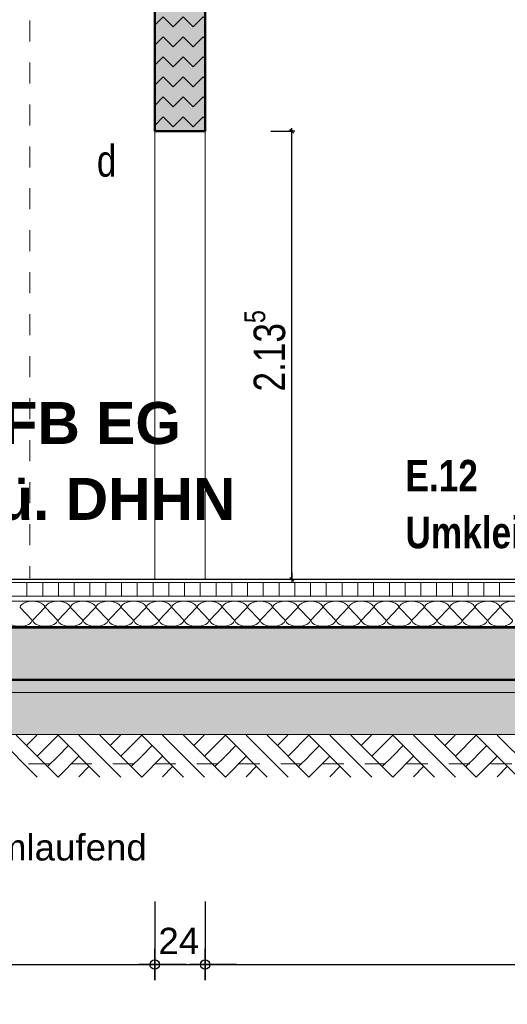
# Model space of a CAD drawing. Header units: metres. Extents: x 1314 to 1415, y -87 to -52.
# Tile 136 of 256: x 1352.22 to 1354.54, y -83.32 to -78.62. Entities that reach past the tile are written whole.
import ezdxf

# ---------------------------------------------------------------- set-up
doc = ezdxf.new("R2010")
doc.units = ezdxf.units.M
doc.header["$PDMODE"] = 65
doc.linetypes.add('AUSGEZOGEN', pattern=[0])
doc.linetypes.add('VERDECKT2_S2', pattern=[0.15, 0.1, -0.05])
for name, color, linetype, lineweight in [('XR$2$Ansicht', 1, 'AUSGEZOGEN', 50), ('XR$2$Design', 4, 'AUSGEZOGEN', 13), ('XR$2$Wand', 1, 'AUSGEZOGEN', 50), ('XR$3$Maßlinie 1_50', 7, 'AUSGEZOGEN', 25), ('XR$3$Text 1_100', 3, 'AUSGEZOGEN', 18), ('XR$3$Text 1_50', 3, 'AUSGEZOGEN', 18), ('XR$4$Design', 4, 'AUSGEZOGEN', 13), ('XR$4$Muster', 4, 'AUSGEZOGEN', 13), ('XR$4$Schraffur', 4, 'AUSGEZOGEN', 13), ('XR$4$Wand', 1, 'AUSGEZOGEN', 50)]:
    doc.layers.add(name, color=color, linetype=linetype, lineweight=lineweight)
doc.styles.add('ARIAL', font='arial.ttf')
doc.dimstyles.new('DIMSTYLE_18', dxfattribs={"dimtxt": 0.175, "dimasz": 0.15, "dimexe": 0, "dimexo": 0, "dimgap": 0.0875, "dimtad": 2, "dimdec": 3, "dimrnd": 0.005, "dimzin": 4, "dimdsep": 46, "dimtxsty": 'ARIAL', "dimblk1": 'ALL_ML_KREIS', "dimblk2": 'ALL_ML_KREIS', "dimsah": 1, "dimcen": 0, "dimclrd": 3, "dimclre": 3, "dimclrt": 3, "dimadec": 0, "dimazin": 0, "dimtfac": 1, "dimtdec": 0, "dimtix": 1, "dimtmove": 2, "dimatfit": 3, "dimfxl": 0, "dimtzin": 0, "dimlwd": 0, "dimlwe": 25, "dimarcsym": 0})
doc.dimstyles.new('DIMSTYLE_24', dxfattribs={"dimtxt": 0.15, "dimasz": 0.03, "dimexe": 0, "dimexo": 0, "dimgap": 0.075, "dimtad": 2, "dimdec": 3, "dimrnd": 0.005, "dimzin": 4, "dimdsep": 46, "dimtxsty": 'ARIAL', "dimblk1": 'ALL_ML_STRICH', "dimblk2": 'ALL_ML_STRICH', "dimsah": 1, "dimcen": 0, "dimclrd": 3, "dimclre": 3, "dimclrt": 3, "dimadec": 0, "dimazin": 0, "dimtfac": 1, "dimtdec": 0, "dimtix": 1, "dimtmove": 2, "dimatfit": 3, "dimfxl": 0, "dimtzin": 0, "dimlwd": 0, "dimlwe": 25, "dimarcsym": 0})
doc.dimstyles.new('DIMSTYLE_3', dxfattribs={"dimtxt": 0.125, "dimasz": 0.15, "dimexe": 0, "dimexo": 0, "dimgap": 0.0625, "dimtad": 2, "dimdec": 1, "dimlfac": 100, "dimrnd": 0.5, "dimzin": 4, "dimdsep": 46, "dimtxsty": 'ARIAL', "dimblk1": 'ALL_ML_KREIS', "dimblk2": 'ALL_ML_KREIS', "dimsah": 1, "dimcen": 0, "dimclrd": 3, "dimclre": 3, "dimclrt": 3, "dimadec": 0, "dimazin": 0, "dimtfac": 1, "dimtdec": 0, "dimtix": 1, "dimtmove": 2, "dimatfit": 3, "dimfxl": 0, "dimtvp": 1.2, "dimtzin": 0, "dimlwd": 0, "dimlwe": 25, "dimarcsym": 0})
doc.dimstyles.new('DIMSTYLE_7', dxfattribs={"dimtxt": 0.125, "dimasz": 0.15, "dimexe": 0, "dimexo": 0, "dimgap": 0.0625, "dimtad": 2, "dimdec": 3, "dimrnd": 0.005, "dimzin": 4, "dimdsep": 46, "dimtxsty": 'ARIAL', "dimblk1": 'ALL_ML_KREIS', "dimblk2": 'ALL_ML_KREIS', "dimsah": 1, "dimcen": 0, "dimclrd": 3, "dimclre": 3, "dimclrt": 3, "dimadec": 0, "dimazin": 0, "dimtfac": 1, "dimtdec": 0, "dimtix": 1, "dimtmove": 2, "dimatfit": 3, "dimfxl": 0, "dimtzin": 0, "dimlwd": 0, "dimlwe": 25, "dimarcsym": 0})
doc.dimstyles.new('DIMSTYLE_9', dxfattribs={"dimtxt": 0.125, "dimasz": 0.15, "dimexe": 0, "dimexo": 0, "dimgap": 0.0625, "dimtad": 2, "dimrnd": 0.005, "dimzin": 4, "dimdsep": 46, "dimtxsty": 'ARIAL', "dimblk1": 'ALL_ML_KREIS', "dimblk2": 'ALL_ML_KREIS', "dimsah": 1, "dimcen": 0, "dimclrd": 3, "dimclre": 3, "dimclrt": 3, "dimadec": 0, "dimazin": 0, "dimtfac": 1, "dimtdec": 0, "dimtix": 1, "dimtmove": 2, "dimatfit": 3, "dimfxl": 0, "dimtzin": 0, "dimlwd": 0, "dimlwe": 25, "dimarcsym": 0})

# ---------------------------------------------------------------- blocks, each defined once
blk = doc.blocks.new('MUSTERELEMENT_29')
at = {"layer": 'XR$2$Design', "color": 4, "linetype": 'AUSGEZOGEN', "lineweight": 13, "transparency": 33554687}
for p, q in [((1352.1421, -81.5158), (1352.2223, -81.5158)), ((1352.1421, -81.5208), (1352.2223, -81.5208)), ((1352.2223, -81.5158), (1352.3024, -81.5158)), ((1352.2223, -81.5158), (1352.2223, -81.5208)), ((1352.2223, -81.5158), (1352.2223, -81.5208)), ((1352.2223, -81.5168), (1352.2624, -81.5168)), ((1352.2223, -81.5178), (1352.2624, -81.5178)), ((1352.2223, -81.5188), (1352.2624, -81.5188)), ((1352.2223, -81.5198), (1352.2624, -81.5198)), ((1352.2223, -81.5208), (1352.3024, -81.5208)), ((1352.2624, -81.5158), (1352.2624, -81.5208)), ((1352.3024, -81.5158), (1352.3826, -81.5158)), ((1352.3024, -81.5158), (1352.3024, -81.5208)), ((1352.3024, -81.5158), (1352.3024, -81.5208)), ((1352.3024, -81.5168), (1352.3425, -81.5168)), ((1352.3024, -81.5178), (1352.3425, -81.5178)), ((1352.3024, -81.5188), (1352.3425, -81.5188)), ((1352.3024, -81.5198), (1352.3425, -81.5198)), ((1352.3024, -81.5208), (1352.3826, -81.5208)), ((1352.3425, -81.5158), (1352.3425, -81.5208)), ((1352.3826, -81.5158), (1352.4627, -81.5158)), ((1352.3826, -81.5158), (1352.3826, -81.5208)), ((1352.3826, -81.5158), (1352.3826, -81.5208)), ((1352.3826, -81.5168), (1352.4226, -81.5168)), ((1352.3826, -81.5178), (1352.4226, -81.5178)), ((1352.3826, -81.5188), (1352.4226, -81.5188)), ((1352.3826, -81.5198), (1352.4226, -81.5198)), ((1352.3826, -81.5208), (1352.4627, -81.5208)), ((1352.4226, -81.5158), (1352.4226, -81.5208)), ((1352.4627, -81.5158), (1352.5428, -81.5158)), ((1352.4627, -81.5158), (1352.4627, -81.5208)), ((1352.4627, -81.5158), (1352.4627, -81.5208)), ((1352.4627, -81.5168), (1352.5028, -81.5168)), ((1352.4627, -81.5178), (1352.5028, -81.5178)), ((1352.4627, -81.5188), (1352.5028, -81.5188)), ((1352.4627, -81.5198), (1352.5028, -81.5198)), ((1352.4627, -81.5208), (1352.5428, -81.5208)), ((1352.5028, -81.5158), (1352.5028, -81.5208)), ((1352.5428, -81.5158), (1352.623, -81.5158)), ((1352.5428, -81.5158), (1352.5428, -81.5208)), ((1352.5428, -81.5158), (1352.5428, -81.5208)), ((1352.5428, -81.5168), (1352.5829, -81.5168)), ((1352.5428, -81.5178), (1352.5829, -81.5178)), ((1352.5428, -81.5188), (1352.5829, -81.5188)), ((1352.5428, -81.5198), (1352.5829, -81.5198)), ((1352.5428, -81.5208), (1352.623, -81.5208)), ((1352.5829, -81.5158), (1352.5829, -81.5208)), ((1352.623, -81.5158), (1352.7031, -81.5158)), ((1352.623, -81.5158), (1352.623, -81.5208)), ((1352.623, -81.5158), (1352.623, -81.5208)), ((1352.623, -81.5168), (1352.663, -81.5168)), ((1352.623, -81.5178), (1352.663, -81.5178)), ((1352.623, -81.5188), (1352.663, -81.5188)), ((1352.623, -81.5198), (1352.663, -81.5198)), ((1352.623, -81.5208), (1352.7031, -81.5208)), ((1352.663, -81.5158), (1352.663, -81.5208)), ((1352.7031, -81.5158), (1352.7833, -81.5158)), ((1352.7031, -81.5158), (1352.7031, -81.5208)), ((1352.7031, -81.5158), (1352.7031, -81.5208)), ((1352.7031, -81.5168), (1352.7432, -81.5168)), ((1352.7031, -81.5178), (1352.7432, -81.5178)), ((1352.7031, -81.5188), (1352.7432, -81.5188)), ((1352.7031, -81.5198), (1352.7432, -81.5198)), ((1352.7031, -81.5208), (1352.7833, -81.5208)), ((1352.7432, -81.5158), (1352.7432, -81.5208)), ((1352.7833, -81.5158), (1352.8634, -81.5158)), ((1352.7833, -81.5158), (1352.7833, -81.5208)), ((1352.7833, -81.5158), (1352.7833, -81.5208)), ((1352.7833, -81.5168), (1352.8233, -81.5168)), ((1352.7833, -81.5178), (1352.8233, -81.5178)), ((1352.7833, -81.5188), (1352.8233, -81.5188)), ((1352.7833, -81.5198), (1352.8233, -81.5198)), ((1352.7833, -81.5208), (1352.8634, -81.5208)), ((1352.8233, -81.5158), (1352.8233, -81.5208)), ((1352.8634, -81.5158), (1352.9435, -81.5158)), ((1352.8634, -81.5158), (1352.8634, -81.5208)), ((1352.8634, -81.5158), (1352.8634, -81.5208)), ((1352.8634, -81.5168), (1352.9035, -81.5168)), ((1352.8634, -81.5178), (1352.9035, -81.5178)), ((1352.8634, -81.5188), (1352.9035, -81.5188)), ((1352.8634, -81.5198), (1352.9035, -81.5198)), ((1352.8634, -81.5208), (1352.9435, -81.5208)), ((1352.9035, -81.5158), (1352.9035, -81.5208)), ((1352.9435, -81.5158), (1353.0237, -81.5158)), ((1352.9435, -81.5158), (1352.9435, -81.5208)), ((1352.9435, -81.5158), (1352.9435, -81.5208)), ((1352.9435, -81.5168), (1352.9836, -81.5168)), ((1352.9435, -81.5178), (1352.9836, -81.5178)), ((1352.9435, -81.5188), (1352.9836, -81.5188)), ((1352.9435, -81.5198), (1352.9836, -81.5198)), ((1352.9435, -81.5208), (1353.0237, -81.5208)), ((1352.9836, -81.5158), (1352.9836, -81.5208)), ((1353.0237, -81.5158), (1353.1038, -81.5158)), ((1353.0237, -81.5158), (1353.0237, -81.5208)), ((1353.0237, -81.5158), (1353.0237, -81.5208)), ((1353.0237, -81.5168), (1353.0637, -81.5168)), ((1353.0237, -81.5178), (1353.0637, -81.5178)), ((1353.0237, -81.5188), (1353.0637, -81.5188)), ((1353.0237, -81.5198), (1353.0637, -81.5198)), ((1353.0237, -81.5208), (1353.1038, -81.5208)), ((1353.0637, -81.5158), (1353.0637, -81.5208)), ((1353.1038, -81.5158), (1353.184, -81.5158)), ((1353.1038, -81.5158), (1353.1038, -81.5208)), ((1353.1038, -81.5158), (1353.1038, -81.5208)), ((1353.1038, -81.5168), (1353.1439, -81.5168)), ((1353.1038, -81.5178), (1353.1439, -81.5178)), ((1353.1038, -81.5188), (1353.1439, -81.5188)), ((1353.1038, -81.5198), (1353.1439, -81.5198)), ((1353.1038, -81.5208), (1353.184, -81.5208)), ((1353.1439, -81.5158), (1353.1439, -81.5208)), ((1353.184, -81.5158), (1353.2641, -81.5158)), ((1353.184, -81.5158), (1353.184, -81.5208)), ((1353.184, -81.5158), (1353.184, -81.5208)), ((1353.184, -81.5168), (1353.224, -81.5168)), ((1353.184, -81.5178), (1353.224, -81.5178)), ((1353.184, -81.5188), (1353.224, -81.5188)), ((1353.184, -81.5198), (1353.224, -81.5198)), ((1353.184, -81.5208), (1353.2641, -81.5208)), ((1353.224, -81.5158), (1353.224, -81.5208)), ((1353.2641, -81.5158), (1353.3442, -81.5158)), ((1353.2641, -81.5158), (1353.2641, -81.5208)), ((1353.2641, -81.5158), (1353.2641, -81.5208)), ((1353.2641, -81.5168), (1353.3042, -81.5168)), ((1353.2641, -81.5178), (1353.3042, -81.5178)), ((1353.2641, -81.5188), (1353.3042, -81.5188)), ((1353.2641, -81.5198), (1353.3042, -81.5198)), ((1353.2641, -81.5208), (1353.3442, -81.5208)), ((1353.3042, -81.5158), (1353.3042, -81.5208)), ((1353.3442, -81.5158), (1353.4244, -81.5158)), ((1353.3442, -81.5158), (1353.3442, -81.5208)), ((1353.3442, -81.5158), (1353.3442, -81.5208)), ((1353.3442, -81.5168), (1353.3843, -81.5168)), ((1353.3442, -81.5178), (1353.3843, -81.5178)), ((1353.3442, -81.5188), (1353.3843, -81.5188)), ((1353.3442, -81.5198), (1353.3843, -81.5198)), ((1353.3442, -81.5208), (1353.4244, -81.5208)), ((1353.3843, -81.5158), (1353.3843, -81.5208)), ((1353.4244, -81.5158), (1353.5045, -81.5158)), ((1353.4244, -81.5158), (1353.4244, -81.5208)), ((1353.4244, -81.5158), (1353.4244, -81.5208)), ((1353.4244, -81.5168), (1353.4644, -81.5168)), ((1353.4244, -81.5178), (1353.4644, -81.5178)), ((1353.4244, -81.5188), (1353.4644, -81.5188)), ((1353.4244, -81.5198), (1353.4644, -81.5198)), ((1353.4244, -81.5208), (1353.5045, -81.5208)), ((1353.4644, -81.5158), (1353.4644, -81.5208)), ((1353.5045, -81.5158), (1353.5847, -81.5158)), ((1353.5045, -81.5158), (1353.5045, -81.5208)), ((1353.5045, -81.5158), (1353.5045, -81.5208)), ((1353.5045, -81.5168), (1353.5446, -81.5168)), ((1353.5045, -81.5178), (1353.5446, -81.5178)), ((1353.5045, -81.5188), (1353.5446, -81.5188)), ((1353.5045, -81.5198), (1353.5446, -81.5198)), ((1353.5045, -81.5208), (1353.5847, -81.5208)), ((1353.5446, -81.5158), (1353.5446, -81.5208)), ((1353.5847, -81.5158), (1353.6648, -81.5158)), ((1353.5847, -81.5158), (1353.5847, -81.5208)), ((1353.5847, -81.5158), (1353.5847, -81.5208)), ((1353.5847, -81.5168), (1353.6247, -81.5168)), ((1353.5847, -81.5178), (1353.6247, -81.5178)), ((1353.5847, -81.5188), (1353.6247, -81.5188)), ((1353.5847, -81.5198), (1353.6247, -81.5198)), ((1353.5847, -81.5208), (1353.6648, -81.5208)), ((1353.6247, -81.5158), (1353.6247, -81.5208)), ((1353.6648, -81.5158), (1353.7449, -81.5158)), ((1353.6648, -81.5158), (1353.6648, -81.5208)), ((1353.6648, -81.5158), (1353.6648, -81.5208)), ((1353.6648, -81.5168), (1353.7049, -81.5168)), ((1353.6648, -81.5178), (1353.7049, -81.5178)), ((1353.6648, -81.5188), (1353.7049, -81.5188)), ((1353.6648, -81.5198), (1353.7049, -81.5198)), ((1353.6648, -81.5208), (1353.7449, -81.5208)), ((1353.7049, -81.5158), (1353.7049, -81.5208)), ((1353.7449, -81.5158), (1353.8251, -81.5158)), ((1353.7449, -81.5158), (1353.7449, -81.5208)), ((1353.7449, -81.5158), (1353.7449, -81.5208)), ((1353.7449, -81.5168), (1353.785, -81.5168)), ((1353.7449, -81.5178), (1353.785, -81.5178)), ((1353.7449, -81.5188), (1353.785, -81.5188)), ((1353.7449, -81.5198), (1353.785, -81.5198)), ((1353.7449, -81.5208), (1353.8251, -81.5208)), ((1353.785, -81.5158), (1353.785, -81.5208)), ((1353.8251, -81.5158), (1353.9052, -81.5158)), ((1353.8251, -81.5158), (1353.8251, -81.5208)), ((1353.8251, -81.5158), (1353.8251, -81.5208)), ((1353.8251, -81.5168), (1353.8651, -81.5168)), ((1353.8251, -81.5178), (1353.8651, -81.5178)), ((1353.8251, -81.5188), (1353.8651, -81.5188)), ((1353.8251, -81.5198), (1353.8651, -81.5198)), ((1353.8251, -81.5208), (1353.9052, -81.5208)), ((1353.8651, -81.5158), (1353.8651, -81.5208)), ((1353.9052, -81.5158), (1353.9853, -81.5158)), ((1353.9052, -81.5158), (1353.9052, -81.5208)), ((1353.9052, -81.5158), (1353.9052, -81.5208)), ((1353.9052, -81.5168), (1353.9453, -81.5168)), ((1353.9052, -81.5178), (1353.9453, -81.5178)), ((1353.9052, -81.5188), (1353.9453, -81.5188)), ((1353.9052, -81.5198), (1353.9453, -81.5198)), ((1353.9052, -81.5208), (1353.9853, -81.5208)), ((1353.9453, -81.5158), (1353.9453, -81.5208)), ((1353.9853, -81.5158), (1354.0655, -81.5158)), ((1353.9853, -81.5158), (1353.9853, -81.5208)), ((1353.9853, -81.5158), (1353.9853, -81.5208)), ((1353.9853, -81.5168), (1354.0254, -81.5168)), ((1353.9853, -81.5178), (1354.0254, -81.5178)), ((1353.9853, -81.5188), (1354.0254, -81.5188)), ((1353.9853, -81.5198), (1354.0254, -81.5198)), ((1353.9853, -81.5208), (1354.0655, -81.5208)), ((1354.0254, -81.5158), (1354.0254, -81.5208)), ((1354.0655, -81.5158), (1354.1456, -81.5158)), ((1354.0655, -81.5158), (1354.0655, -81.5208)), ((1354.0655, -81.5158), (1354.0655, -81.5208)), ((1354.0655, -81.5168), (1354.1056, -81.5168)), ((1354.0655, -81.5178), (1354.1056, -81.5178)), ((1354.0655, -81.5188), (1354.1056, -81.5188)), ((1354.0655, -81.5198), (1354.1056, -81.5198)), ((1354.0655, -81.5208), (1354.1456, -81.5208)), ((1354.1056, -81.5158), (1354.1056, -81.5208)), ((1354.1456, -81.5158), (1354.2258, -81.5158)), ((1354.1456, -81.5158), (1354.1456, -81.5208)), ((1354.1456, -81.5158), (1354.1456, -81.5208)), ((1354.1456, -81.5168), (1354.1857, -81.5168)), ((1354.1456, -81.5178), (1354.1857, -81.5178)), ((1354.1456, -81.5188), (1354.1857, -81.5188)), ((1354.1456, -81.5198), (1354.1857, -81.5198)), ((1354.1456, -81.5208), (1354.2258, -81.5208)), ((1354.1857, -81.5158), (1354.1857, -81.5208)), ((1354.2258, -81.5158), (1354.3059, -81.5158)), ((1354.2258, -81.5158), (1354.2258, -81.5208)), ((1354.2258, -81.5158), (1354.2258, -81.5208)), ((1354.2258, -81.5168), (1354.2658, -81.5168)), ((1354.2258, -81.5178), (1354.2658, -81.5178)), ((1354.2258, -81.5188), (1354.2658, -81.5188)), ((1354.2258, -81.5198), (1354.2658, -81.5198)), ((1354.2258, -81.5208), (1354.3059, -81.5208)), ((1354.2658, -81.5158), (1354.2658, -81.5208)), ((1354.3059, -81.5158), (1354.386, -81.5158)), ((1354.3059, -81.5158), (1354.3059, -81.5208)), ((1354.3059, -81.5158), (1354.3059, -81.5208)), ((1354.3059, -81.5168), (1354.346, -81.5168)), ((1354.3059, -81.5178), (1354.346, -81.5178)), ((1354.3059, -81.5188), (1354.346, -81.5188)), ((1354.3059, -81.5198), (1354.346, -81.5198)), ((1354.3059, -81.5208), (1354.386, -81.5208)), ((1354.346, -81.5158), (1354.346, -81.5208)), ((1354.386, -81.5158), (1354.4662, -81.5158)), ((1354.386, -81.5158), (1354.386, -81.5208)), ((1354.386, -81.5158), (1354.386, -81.5208)), ((1354.386, -81.5168), (1354.4261, -81.5168)), ((1354.386, -81.5178), (1354.4261, -81.5178)), ((1354.386, -81.5188), (1354.4261, -81.5188)), ((1354.386, -81.5198), (1354.4261, -81.5198)), ((1354.386, -81.5208), (1354.4662, -81.5208)), ((1354.4261, -81.5158), (1354.4261, -81.5208)), ((1354.4662, -81.5158), (1354.5463, -81.5158)), ((1354.4662, -81.5158), (1354.4662, -81.5208)), ((1354.4662, -81.5158), (1354.4662, -81.5208)), ((1354.4662, -81.5168), (1354.5063, -81.5168)), ((1354.4662, -81.5178), (1354.5063, -81.5178)), ((1354.4662, -81.5188), (1354.5063, -81.5188)), ((1354.4662, -81.5198), (1354.5063, -81.5198)), ((1354.4662, -81.5208), (1354.5463, -81.5208)), ((1354.5063, -81.5158), (1354.5063, -81.5208))]:
    blk.add_line(p, q, dxfattribs=at)
blk = doc.blocks.new('ALL_ML_KREIS')
at = {"color": 0, "linetype": 'ByBlock', "lineweight": -2}
for p, q in [((0, -0.5), (0, 0.5)), ((-1, 0), (0.5, 0))]:
    blk.add_line(p, q, dxfattribs=at)
blk.add_circle((0, 0), 0.15, dxfattribs=at)
blk = doc.blocks.new('*D110')
at = {"layer": 'DEFPOINTS', "color": 3, "linetype": 'AUSGEZOGEN', "lineweight": 25, "transparency": 33554687}
for p in [(1358.4732, -77.3937), (1338.3582, -77.8099), (1338.3582, -84.3412)]:
    blk.add_point(p, dxfattribs=at)
at = {"layer": 'XR$3$Maßlinie 1_50', "color": 3, "linetype": 'AUSGEZOGEN', "lineweight": -2, "transparency": 33554687}
for p, q in [((1338.3582, -84.0412), (1338.3582, -84.3412)), ((1358.4732, -84.0412), (1358.4732, -84.3412)), ((1338.3582, -84.3412), (1358.4732, -84.3412))]:
    blk.add_line(p, q, dxfattribs=at)
at = {"layer": 'XR$3$Maßlinie 1_50', "color": 3, "linetype": 'AUSGEZOGEN', "lineweight": 25, "transparency": 33554687, "xscale": 0.15, "yscale": 0.15, "zscale": 0.15, "rotation": 180}
blk.add_blockref('ALL_ML_KREIS', (1338.3582, -84.3412), dxfattribs=at)
at = {"layer": 'XR$3$Maßlinie 1_50', "color": 3, "linetype": 'AUSGEZOGEN', "lineweight": 25, "transparency": 33554687, "xscale": 0.15, "yscale": 0.15, "zscale": 0.15}
blk.add_blockref('ALL_ML_KREIS', (1358.4732, -84.3412), dxfattribs=at)
at = {"layer": 'XR$3$Maßlinie 1_50', "color": 3, "linetype": 'AUSGEZOGEN', "lineweight": 25, "transparency": 33554687, "insert": (1348.4387, -84.2007), "char_height": 0.175, "width": 1.05, "attachment_point": 5, "style": 'ARIAL'}
blk.add_mtext('\\A1;{\\fArial|i0|b1;\\A1;{20.11\\H0.115500;\\S5^ ;}}', dxfattribs=at)
blk = doc.blocks.new('*D131')
at = {"layer": 'DEFPOINTS', "color": 3, "linetype": 'AUSGEZOGEN', "lineweight": 25, "transparency": 33554687}
for p in [(1358.2332, -78.6988), (1338.5982, -78.8364), (1338.5982, -83.7271)]:
    blk.add_point(p, dxfattribs=at)
at = {"layer": 'XR$3$Maßlinie 1_50', "color": 3, "linetype": 'AUSGEZOGEN', "lineweight": -2, "transparency": 33554687}
for p, q in [((1338.5982, -83.4271), (1338.5982, -83.7271)), ((1358.2332, -83.4271), (1358.2332, -83.7271)), ((1338.5982, -83.7271), (1358.2332, -83.7271))]:
    blk.add_line(p, q, dxfattribs=at)
at = {"layer": 'XR$3$Maßlinie 1_50', "color": 3, "linetype": 'AUSGEZOGEN', "lineweight": 25, "transparency": 33554687, "xscale": 0.15, "yscale": 0.15, "zscale": 0.15, "rotation": 180}
blk.add_blockref('ALL_ML_KREIS', (1338.5982, -83.7271), dxfattribs=at)
at = {"layer": 'XR$3$Maßlinie 1_50', "color": 3, "linetype": 'AUSGEZOGEN', "lineweight": 25, "transparency": 33554687, "xscale": 0.15, "yscale": 0.15, "zscale": 0.15}
blk.add_blockref('ALL_ML_KREIS', (1358.2332, -83.7271), dxfattribs=at)
at = {"layer": 'XR$3$Maßlinie 1_50', "color": 3, "linetype": 'AUSGEZOGEN', "lineweight": 25, "transparency": 33554687, "insert": (1348.4326, -83.6124), "char_height": 0.125, "width": 0.75, "attachment_point": 5, "style": 'ARIAL'}
blk.add_mtext('\\A1;{\\A1;{19.63\\H0.082500;\\S5^ ;}}', dxfattribs=at)
blk = doc.blocks.new('ALL_ML_STRICH')
at = {"color": 0, "linetype": 'ByBlock', "lineweight": -2}
for p, q in [((-1, 0), (0.5, 0)), ((-0.3, -0.3), (0.3, 0.3)), ((0, -0.5), (0, 0.5))]:
    blk.add_line(p, q, dxfattribs=at)
blk = doc.blocks.new('*D141')
at = {"layer": 'DEFPOINTS', "color": 3, "linetype": 'AUSGEZOGEN', "lineweight": 25, "transparency": 33554687}
for p in [(1353.0982, -79.1561), (1353.0982, -81.2911), (1353.5108, -81.2911)]:
    blk.add_point(p, dxfattribs=at)
at = {"layer": 'XR$3$Maßlinie 1_50', "color": 3, "linetype": 'AUSGEZOGEN', "lineweight": -2, "transparency": 33554687}
for p, q in [((1353.4108, -79.1561), (1353.5108, -79.1561)), ((1353.5108, -81.2911), (1353.5108, -79.1561)), ((1353.4108, -81.2911), (1353.5108, -81.2911))]:
    blk.add_line(p, q, dxfattribs=at)
at = {"layer": 'XR$3$Maßlinie 1_50', "color": 3, "linetype": 'AUSGEZOGEN', "lineweight": 25, "transparency": 33554687, "xscale": 0.03000000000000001, "yscale": 0.03000000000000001, "zscale": 0.03000000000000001}
for p, rotation in [((1353.5108, -79.1561), 90), ((1353.5108, -81.2911), 270)]:
    blk.add_blockref('ALL_ML_STRICH', p, dxfattribs=dict(at, rotation=rotation))
at = {"layer": 'XR$3$Maßlinie 1_50', "color": 3, "linetype": 'AUSGEZOGEN', "lineweight": 25, "transparency": 33554687, "insert": (1353.3832, -80.2027), "char_height": 0.15, "width": 0.6, "attachment_point": 5, "rotation": 90, "style": 'ARIAL'}
blk.add_mtext('\\W0.80;\\A1;{\\A1;{2.13\\H0.099000;\\S5^ ;}}', dxfattribs=at)
blk = doc.blocks.new('*D148')
at = {"layer": 'DEFPOINTS', "color": 3, "linetype": 'AUSGEZOGEN', "lineweight": 25, "transparency": 33554687}
for p in [(1345.0982, -77.4459), (1352.8582, -77.5461), (1345.0982, -83.1268)]:
    blk.add_point(p, dxfattribs=at)
at = {"layer": 'XR$3$Maßlinie 1_50', "color": 3, "linetype": 'AUSGEZOGEN', "lineweight": -2, "transparency": 33554687}
for p, q in [((1345.0982, -82.8268), (1345.0982, -83.1268)), ((1352.8582, -82.8268), (1352.8582, -83.1268)), ((1345.0982, -83.1268), (1352.8582, -83.1268))]:
    blk.add_line(p, q, dxfattribs=at)
at = {"layer": 'XR$3$Maßlinie 1_50', "color": 3, "linetype": 'AUSGEZOGEN', "lineweight": 25, "transparency": 33554687, "xscale": 0.15, "yscale": 0.15, "zscale": 0.15, "rotation": 180}
blk.add_blockref('ALL_ML_KREIS', (1345.0982, -83.1268), dxfattribs=at)
at = {"layer": 'XR$3$Maßlinie 1_50', "color": 3, "linetype": 'AUSGEZOGEN', "lineweight": 25, "transparency": 33554687, "xscale": 0.15, "yscale": 0.15, "zscale": 0.15}
blk.add_blockref('ALL_ML_KREIS', (1352.8582, -83.1268), dxfattribs=at)
at = {"layer": 'XR$3$Maßlinie 1_50', "color": 3, "linetype": 'AUSGEZOGEN', "lineweight": 25, "transparency": 33554687, "insert": (1348.9872, -83.0122), "char_height": 0.125, "width": 0.5, "attachment_point": 5, "style": 'ARIAL'}
blk.add_mtext('\\A1;{\\A1;{7.76\\H0.082500;\\S^ ;}}', dxfattribs=at)
blk = doc.blocks.new('*D149')
at = {"layer": 'DEFPOINTS', "color": 3, "linetype": 'AUSGEZOGEN', "lineweight": 25, "transparency": 33554687}
for p in [(1353.0982, -77.449), (1352.8582, -77.5461), (1352.8582, -83.1268)]:
    blk.add_point(p, dxfattribs=at)
at = {"layer": 'XR$3$Maßlinie 1_50', "color": 3, "linetype": 'AUSGEZOGEN', "lineweight": -2, "transparency": 33554687}
for p, q in [((1352.8582, -82.8268), (1352.8582, -83.1268)), ((1353.0982, -82.8268), (1353.0982, -83.1268)), ((1352.8582, -83.1268), (1353.0982, -83.1268))]:
    blk.add_line(p, q, dxfattribs=at)
at = {"layer": 'XR$3$Maßlinie 1_50', "color": 3, "linetype": 'AUSGEZOGEN', "lineweight": 25, "transparency": 33554687, "xscale": 0.15, "yscale": 0.15, "zscale": 0.15, "rotation": 180}
blk.add_blockref('ALL_ML_KREIS', (1352.8582, -83.1268), dxfattribs=at)
at = {"layer": 'XR$3$Maßlinie 1_50', "color": 3, "linetype": 'AUSGEZOGEN', "lineweight": 25, "transparency": 33554687, "xscale": 0.15, "yscale": 0.15, "zscale": 0.15}
blk.add_blockref('ALL_ML_KREIS', (1353.0982, -83.1268), dxfattribs=at)
at = {"layer": 'XR$3$Maßlinie 1_50', "color": 3, "linetype": 'AUSGEZOGEN', "lineweight": 25, "transparency": 33554687, "insert": (1352.9728, -83.0143), "char_height": 0.125, "width": 0.5, "attachment_point": 5, "style": 'ARIAL'}
blk.add_mtext('\\A1;{\\A1;{24\\H0.082500;\\S^ ;}}', dxfattribs=at)
blk = doc.blocks.new('*D150')
at = {"layer": 'DEFPOINTS', "color": 3, "linetype": 'AUSGEZOGEN', "lineweight": 25, "transparency": 33554687}
for p in [(1353.0982, -77.449), (1358.2332, -78.5768), (1353.0982, -83.1268)]:
    blk.add_point(p, dxfattribs=at)
at = {"layer": 'XR$3$Maßlinie 1_50', "color": 3, "linetype": 'AUSGEZOGEN', "lineweight": -2, "transparency": 33554687}
for p, q in [((1353.0982, -82.8268), (1353.0982, -83.1268)), ((1358.2332, -82.8268), (1358.2332, -83.1268)), ((1353.0982, -83.1268), (1358.2332, -83.1268))]:
    blk.add_line(p, q, dxfattribs=at)
at = {"layer": 'XR$3$Maßlinie 1_50', "color": 3, "linetype": 'AUSGEZOGEN', "lineweight": 25, "transparency": 33554687, "xscale": 0.15, "yscale": 0.15, "zscale": 0.15, "rotation": 180}
blk.add_blockref('ALL_ML_KREIS', (1353.0982, -83.1268), dxfattribs=at)
at = {"layer": 'XR$3$Maßlinie 1_50', "color": 3, "linetype": 'AUSGEZOGEN', "lineweight": 25, "transparency": 33554687, "xscale": 0.15, "yscale": 0.15, "zscale": 0.15}
blk.add_blockref('ALL_ML_KREIS', (1358.2332, -83.1268), dxfattribs=at)
at = {"layer": 'XR$3$Maßlinie 1_50', "color": 3, "linetype": 'AUSGEZOGEN', "lineweight": 25, "transparency": 33554687, "insert": (1355.6874, -83.0121), "char_height": 0.125, "width": 0.625, "attachment_point": 5, "style": 'ARIAL'}
blk.add_mtext('\\A1;{\\A1;{5.13\\H0.082500;\\S5^ ;}}', dxfattribs=at)
blk = doc.blocks.new('MUSTERELEMENT_64')
at = {"layer": 'XR$4$Design', "color": 52, "linetype": 'AUSGEZOGEN', "lineweight": 13, "transparency": 33554687}
for p, q in [((1352.0993, -82.0334), (1352.2984, -82.2334)), ((1352.1988, -82.0334), (1352.3979, -82.2334)), ((1352.2482, -82.0832), (1352.2968, -82.0346)), ((1352.2984, -82.1334), (1352.3979, -82.0334)), ((1352.3979, -82.0334), (1352.5971, -82.2334)), ((1352.4975, -82.0334), (1352.6966, -82.2334)), ((1352.5971, -82.0334), (1352.7962, -82.2334)), ((1352.6464, -82.0832), (1352.695, -82.0346)), ((1352.6966, -82.1334), (1352.7962, -82.0334)), ((1352.7962, -82.0334), (1352.9953, -82.2334)), ((1352.8957, -82.0334), (1353.0949, -82.2334)), ((1352.9953, -82.0334), (1353.1944, -82.2334)), ((1353.0447, -82.0832), (1353.0933, -82.0346)), ((1353.0949, -82.1334), (1353.1944, -82.0334)), ((1353.1944, -82.0334), (1353.3935, -82.2334)), ((1353.294, -82.0334), (1353.4931, -82.2334)), ((1353.3935, -82.0334), (1353.5926, -82.2334)), ((1353.4429, -82.0832), (1353.4915, -82.0346)), ((1353.4931, -82.1334), (1353.5926, -82.0334)), ((1353.5926, -82.0334), (1353.7918, -82.2334)), ((1353.6922, -82.0334), (1353.8913, -82.2334)), ((1353.7918, -82.0334), (1353.9909, -82.2334)), ((1353.8411, -82.0832), (1353.8897, -82.0346)), ((1353.8913, -82.1334), (1353.9909, -82.0334)), ((1353.9909, -82.0334), (1354.19, -82.2334)), ((1354.0904, -82.0334), (1354.2895, -82.2334)), ((1354.19, -82.0334), (1354.3891, -82.2334)), ((1354.2394, -82.0832), (1354.2879, -82.0346)), ((1354.2895, -82.1334), (1354.3891, -82.0334)), ((1354.3891, -82.0334), (1354.5882, -82.2334)), ((1354.4887, -82.0334), (1354.6878, -82.2334)), ((1352.3979, -82.1334), (1352.4461, -82.0848)), ((1352.7962, -82.1334), (1352.8444, -82.0848)), ((1353.1944, -82.1334), (1353.2426, -82.0848)), ((1353.5926, -82.1334), (1353.6408, -82.0848)), ((1353.9909, -82.1334), (1354.0391, -82.0848)), ((1354.3891, -82.1334), (1354.4373, -82.0848)), ((1352.3486, -82.1836), (1352.3968, -82.1352)), ((1352.3979, -82.2334), (1352.4975, -82.1334)), ((1352.7468, -82.1836), (1352.795, -82.1352)), ((1352.7962, -82.2334), (1352.8957, -82.1334)), ((1353.145, -82.1836), (1353.1932, -82.1352)), ((1353.1944, -82.2334), (1353.294, -82.1334)), ((1353.5433, -82.1836), (1353.5914, -82.1352)), ((1353.5926, -82.2334), (1353.6922, -82.1334)), ((1353.9415, -82.1836), (1353.9897, -82.1352)), ((1353.9909, -82.2334), (1354.0904, -82.1334)), ((1354.3397, -82.1836), (1354.3879, -82.1352)), ((1354.3891, -82.2334), (1354.4887, -82.1334)), ((1352.4971, -82.2324), (1352.5453, -82.1838)), ((1352.8953, -82.2324), (1352.9435, -82.1838)), ((1353.2936, -82.2324), (1353.3418, -82.1838)), ((1353.6918, -82.2324), (1353.74, -82.1838)), ((1354.09, -82.2324), (1354.1382, -82.1838)), ((1354.4883, -82.2324), (1354.5364, -82.1838))]:
    blk.add_line(p, q, dxfattribs=at)
blk = doc.blocks.new('MUSTERELEMENT_66')
at = {"layer": 'XR$4$Design', "color": 4, "linetype": 'AUSGEZOGEN', "lineweight": 13, "transparency": 33554687}
for p, q in [((1352.2175, -81.4255), (1352.2752, -81.4855)), ((1352.2776, -81.4855), (1352.3354, -81.4255)), ((1352.3378, -81.4255), (1352.3956, -81.4855)), ((1352.398, -81.4855), (1352.4557, -81.4255)), ((1352.4581, -81.4255), (1352.5159, -81.4855)), ((1352.5183, -81.4855), (1352.5761, -81.4255)), ((1352.5785, -81.4255), (1352.6362, -81.4855)), ((1352.6387, -81.4855), (1352.6964, -81.4255)), ((1352.6988, -81.4255), (1352.7566, -81.4855)), ((1352.759, -81.4855), (1352.8168, -81.4255)), ((1352.8192, -81.4255), (1352.8769, -81.4855)), ((1352.8793, -81.4855), (1352.9371, -81.4255)), ((1352.9395, -81.4255), (1352.9973, -81.4855)), ((1352.9997, -81.4855), (1353.0574, -81.4255)), ((1353.0599, -81.4255), (1353.1176, -81.4855)), ((1353.12, -81.4855), (1353.1778, -81.4255)), ((1353.1802, -81.4255), (1353.238, -81.4855)), ((1353.2404, -81.4855), (1353.2981, -81.4255)), ((1353.3005, -81.4255), (1353.3583, -81.4855)), ((1353.3607, -81.4855), (1353.4185, -81.4255)), ((1353.4209, -81.4255), (1353.4786, -81.4855)), ((1353.4811, -81.4855), (1353.5388, -81.4255)), ((1353.5412, -81.4255), (1353.599, -81.4855)), ((1353.6014, -81.4855), (1353.6592, -81.4255)), ((1353.6616, -81.4255), (1353.7193, -81.4855)), ((1353.7217, -81.4855), (1353.7795, -81.4255)), ((1353.7819, -81.4255), (1353.8397, -81.4855)), ((1353.8421, -81.4855), (1353.8998, -81.4255)), ((1353.9023, -81.4255), (1353.96, -81.4855)), ((1353.9624, -81.4855), (1354.0202, -81.4255)), ((1354.0226, -81.4255), (1354.0804, -81.4855)), ((1354.0828, -81.4855), (1354.1405, -81.4255)), ((1354.1429, -81.4255), (1354.2007, -81.4855)), ((1354.2031, -81.4855), (1354.2609, -81.4255)), ((1354.2633, -81.4255), (1354.321, -81.4855)), ((1354.3235, -81.4855), (1354.3812, -81.4255)), ((1354.3836, -81.4255), (1354.4414, -81.4855)), ((1354.4438, -81.4855), (1354.5016, -81.4255)), ((1354.504, -81.4255), (1354.5617, -81.4855))]:
    blk.add_line(p, q, dxfattribs=at)
for centre, start_param, end_param in [((1352.2764, -81.4255), 0, 3.141593), ((1352.3968, -81.4255), 0, 3.141593), ((1352.5171, -81.4255), 0, 3.141593), ((1352.6375, -81.4255), 0, 3.141593), ((1352.7578, -81.4255), 0, 3.141593), ((1352.8781, -81.4255), 0, 3.141593), ((1352.9985, -81.4255), 0, 3.141593), ((1353.1188, -81.4255), 0, 3.141593), ((1353.2392, -81.4255), 0, 3.141593), ((1353.3595, -81.4255), 0, 3.141593), ((1353.4798, -81.4255), 0, 3.141593), ((1353.6002, -81.4255), 0, 3.141593), ((1353.7205, -81.4255), 0, 3.141593), ((1353.8409, -81.4255), 0, 3.141593), ((1353.9612, -81.4255), 0, 3.141593), ((1354.0816, -81.4255), 0, 3.141593), ((1354.2019, -81.4255), 0, 3.141593), ((1354.3222, -81.4255), 0, 3.141593), ((1354.4426, -81.4255), 0, 3.141593), ((1354.5629, -81.4255), 0, 3.141593), ((1352.2163, -81.4855), 3.141593, 4.712389), ((1352.2163, -81.4855), 4.712389, 6.283185), ((1352.3366, -81.4855), 3.141593, 4.712389), ((1352.3366, -81.4855), 4.712389, 6.283185), ((1352.4569, -81.4855), 3.141593, 4.712389), ((1352.4569, -81.4855), 4.712389, 6.283185), ((1352.5773, -81.4855), 3.141593, 4.712389), ((1352.5773, -81.4855), 4.712389, 6.283185), ((1352.6976, -81.4855), 3.141593, 4.712389), ((1352.6976, -81.4855), 4.712389, 6.283185), ((1352.818, -81.4855), 3.141593, 4.712389), ((1352.818, -81.4855), 4.712389, 6.283185), ((1352.9383, -81.4855), 3.141593, 4.712389), ((1352.9383, -81.4855), 4.712389, 6.283185), ((1353.0586, -81.4855), 3.141593, 4.712389), ((1353.0586, -81.4855), 4.712389, 6.283185), ((1353.179, -81.4855), 3.141593, 4.712389), ((1353.179, -81.4855), 4.712389, 6.283185), ((1353.2993, -81.4855), 3.141593, 4.712389), ((1353.2993, -81.4855), 4.712389, 6.283185), ((1353.4197, -81.4855), 3.141593, 4.712389), ((1353.4197, -81.4855), 4.712389, 6.283185), ((1353.54, -81.4855), 3.141593, 4.712389), ((1353.54, -81.4855), 4.712389, 6.283185), ((1353.6604, -81.4855), 3.141593, 4.712389), ((1353.6604, -81.4855), 4.712389, 6.283185), ((1353.7807, -81.4855), 3.141593, 4.712389), ((1353.7807, -81.4855), 4.712389, 6.283185), ((1353.901, -81.4855), 3.141593, 4.712389), ((1353.901, -81.4855), 4.712389, 6.283185), ((1354.0214, -81.4855), 3.141593, 4.712389), ((1354.0214, -81.4855), 4.712389, 6.283185), ((1354.1417, -81.4855), 3.141593, 4.712389), ((1354.1417, -81.4855), 4.712389, 6.283185), ((1354.2621, -81.4855), 3.141593, 4.712389), ((1354.2621, -81.4855), 4.712389, 6.283185), ((1354.3824, -81.4855), 3.141593, 4.712389), ((1354.3824, -81.4855), 4.712389, 6.283185), ((1354.5028, -81.4855), 3.141593, 4.712389), ((1354.5028, -81.4855), 4.712389, 6.283185)]:
    blk.add_ellipse(centre, major_axis=(0.059, 0), ratio=0.498577, start_param=start_param, end_param=end_param, dxfattribs=at)

msp = doc.modelspace()

# ---------------------------------------------------------------- hatches: boundary and pattern name
at = {"linetype": 'AUSGEZOGEN', "lineweight": 13, "true_color": 0xffdd96, "transparency": 33554687}
msp.add_hatch(color=41, dxfattribs=at).paths.add_polyline_path([(1353.0982, -77.6449), (1352.8582, -77.6402), (1352.8582, -79.1561), (1353.0982, -79.1561)])
at = {"layer": 'XR$4$Muster', "linetype": 'AUSGEZOGEN', "lineweight": 13, "transparency": 33554687}
h = msp.add_hatch(dxfattribs=at)
h.set_pattern_fill('MUSTER', color=4, scale=0.0675, angle=45, style=0, pattern_type=2)
h.set_pattern_definition([(45, (-1e-17, 0.19092), (-7e-18, 0.0954594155), [0.0675, -0.0675]), (135, (-1e-17, 0.19092), (-0.0954594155, 7e-18), [0.0675, -0.0675])])
h.paths.add_polyline_path([(1353.0982, -79.1561), (1353.0982, -77.6449), (1352.8582, -77.6402), (1352.8582, -79.1561)], flags=0)
h = msp.add_hatch(dxfattribs=at)
h.set_pattern_fill('MUSTER', color=3, scale=0.09, angle=315, style=0, pattern_type=2)
h.set_pattern_definition([(315, (0.25456, -6e-17), (0.1272792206, -3e-17), [0.09, -0.09]), (45, (0.25456, -6e-17), (3e-17, 0.1272792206), [0.09, -0.09])])
h.paths.add_polyline_path([(1338.3582, -81.5211), (1338.3582, -82.1711), (1338.8582, -82.1711), (1338.8582, -81.7711), (1357.9732, -81.7711), (1357.9732, -82.1711), (1358.4732, -82.1711), (1358.4732, -81.5211)], flags=0)
h = msp.add_hatch(dxfattribs=at)
h.set_pattern_fill('MUSTER', color=4, scale=0.075, angle=45, style=0, pattern_type=2)
h.set_pattern_definition([(45, (-1e-17, 0.21213), (-8e-18, 0.106066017), [0.075, -0.075]), (135, (-1e-17, 0.21213), (-0.106066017, 8e-18), [0.075, -0.075])])
h.paths.add_polyline_path([(1338.8582, -81.7711), (1338.8582, -81.8311), (1357.9732, -81.8311), (1357.9732, -81.7711)], flags=0)
at = {"layer": 'XR$4$Schraffur', "linetype": 'AUSGEZOGEN', "lineweight": 13, "transparency": 33554687}
h = msp.add_hatch(dxfattribs=at)
h.set_pattern_fill('SCHRAFFUR_1', color=4, scale=0.05, style=0, pattern_type=2)
h.set_pattern_definition([(90, (0, 0), (-0.15, 9e-18), []), (90, (-0.075, 9e-18), (-0.15, 9e-18), [])])
h.paths.add_polyline_path([(1358.2334, -81.3711), (1358.2334, -81.3061), (1342.3482, -81.3061), (1342.3482, -81.3711)], flags=0)
at = {"layer": 'XR$4$Wand', "linetype": 'AUSGEZOGEN', "lineweight": 13, "transparency": 33554687}
h = msp.add_hatch(dxfattribs=at)
h.set_pattern_fill('MUSTER', color=4, scale=0.12, angle=315, style=0, pattern_type=2)
h.set_pattern_definition([(315, (0.33941, -9e-17), (0.169705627, -4e-17), [0.12, -0.12]), (45, (0.33941, -9e-17), (4e-17, 0.169705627), [0.12, -0.12])])
h.paths.add_polyline_path([(1338.8582, -81.8311), (1338.8582, -82.0311), (1357.9732, -82.0311), (1357.9732, -81.8311)], flags=0)

# ---------------------------------------------------------------- linework, layer by layer
at = {"layer": 'XR$2$Ansicht', "color": 4, "linetype": 'AUSGEZOGEN', "lineweight": 13, "transparency": 33554687}
for p, q in [((1352.8582, -79.1561), (1352.8582, -81.2911)), ((1353.0982, -79.1561), (1353.0982, -81.2911))]:
    msp.add_line(p, q, dxfattribs=at)
at = {"layer": 'XR$2$Ansicht', "color": 4, "linetype": 'VERDECKT2_S2', "lineweight": 13, "transparency": 33554687}
msp.add_line((1338.8582, -82.1711), (1357.9732, -82.1711), dxfattribs=at)
at = {"layer": 'XR$2$Design', "color": 3, "linetype": 'AUSGEZOGEN', "lineweight": 25, "transparency": 33554687}
msp.add_line((1342.3482, -81.2911), (1358.2332, -81.2911), dxfattribs=at)
at = {"layer": 'XR$2$Design', "color": 3, "linetype": 'AUSGEZOGEN', "lineweight": 13, "transparency": 33554687}
for p, q in [((1342.3482, -81.3061), (1358.2332, -81.3061)), ((1342.3482, -81.3961), (1358.2332, -81.3961)), ((1338.3582, -81.5161), (1358.4732, -81.5161)), ((1338.8582, -81.8311), (1357.9732, -81.8311)), ((1338.8582, -82.0311), (1357.9732, -82.0311))]:
    msp.add_line(p, q, dxfattribs=at)
at = {"layer": 'XR$2$Wand', "color": 52, "linetype": 'VERDECKT2_S2', "lineweight": 13, "transparency": 33554687}
msp.add_line((1352.2632, -77.6284), (1352.2632, -81.2861), dxfattribs=at)
at = {"layer": 'XR$2$Wand', "color": 1, "linetype": 'AUSGEZOGEN', "lineweight": 50, "transparency": 33554687}
for p, q in [((1352.8582, -77.6402), (1352.8582, -79.1561)), ((1353.0982, -77.6449), (1353.0982, -79.1561)), ((1353.0982, -79.1561), (1352.8582, -79.1561)), ((1338.3582, -81.5211), (1358.4732, -81.5211)), ((1338.3582, -81.7711), (1358.4732, -81.7711))]:
    msp.add_line(p, q, dxfattribs=at)
at = {"layer": 'XR$4$Wand', "color": 4, "linetype": 'AUSGEZOGEN', "lineweight": 13, "transparency": 33554687}
msp.add_line((1342.3482, -81.3711), (1358.2334, -81.3711), dxfattribs=at)

# ---------------------------------------------------------------- block references
at = {"layer": 'XR$2$Design', "color": 4, "linetype": 'AUSGEZOGEN', "lineweight": 13, "transparency": 33554687}
msp.add_blockref('MUSTERELEMENT_29', (0, 0), dxfattribs=at)
at = {"layer": 'XR$4$Design', "color": 4, "linetype": 'AUSGEZOGEN', "lineweight": 13, "transparency": 33554687}
msp.add_blockref('MUSTERELEMENT_66', (0, 0), dxfattribs=at)
at = {"layer": 'XR$4$Design', "color": 52, "linetype": 'AUSGEZOGEN', "lineweight": 13, "transparency": 33554687}
msp.add_blockref('MUSTERELEMENT_64', (0, 0), dxfattribs=at)

# ---------------------------------------------------------------- texts
at = {"layer": 'XR$3$Maßlinie 1_50', "color": 4, "linetype": 'AUSGEZOGEN', "lineweight": 25, "transparency": 33554687, "insert": (1350.9476, -82.6329), "char_height": 0.125, "width": 1.944013, "attachment_point": 7, "style": 'ARIAL'}
msp.add_mtext('\\W1.00;Frostschürze umlaufend', dxfattribs=at)
at = {"layer": 'XR$3$Text 1_100', "color": 3, "linetype": 'AUSGEZOGEN', "lineweight": 25, "transparency": 33554687, "attachment_point": 1, "line_spacing_factor": 1.084337, "style": 'ARIAL'}
for s, insert, char_height, width in [('\\A1;{\\fArial|i0|b1;\\H0.200000;\\W1.000000;\\C3;±0.00 OKFFB EG}\\P{\\fArial|i0|b1;\\H0.200000;\\W1.000000;\\C3;= 33.60 m ü. DHHN}\\P', (1350.7655, -80.4467), 0.2, 2.584759), ('\\A1;{\\fArial|i0|b1;\\H0.150000;\\W0.800000;\\C3;E.12}\\P{\\fArial|i0|b1;\\H0.150000;\\W0.800000;\\C3;Umkleide Jungen}\\P', (1354.0517, -80.7224), 0.15, 1.448387)]:
    msp.add_mtext(s, dxfattribs=dict(at, insert=insert, char_height=char_height, width=width))
at = {"layer": 'XR$3$Text 1_50', "color": 3, "linetype": 'AUSGEZOGEN', "lineweight": -3, "transparency": 33554687, "insert": (1352.583, -79.3748), "char_height": 0.15, "width": 0.153418, "attachment_point": 7, "style": 'ARIAL'}
msp.add_mtext('\\W0.79;d', dxfattribs=at)

# ---------------------------------------------------------------- dimensions: what is measured, and where the dimension line sits
at = {"layer": 'XR$3$Maßlinie 1_50', "color": 3, "linetype": 'AUSGEZOGEN', "lineweight": 25, "transparency": 33554687}
for base, p1, p2, dimstyle, picture, middle in [((1358.4732, -84.3412), (1338.3582, -84.0412), (1358.4732, -84.0412), 'DIMSTYLE_18', '*D110', (1348.4387, -84.2007)), ((1352.8582, -83.1268), (1345.0982, -82.8268), (1352.8582, -82.8268), 'DIMSTYLE_9', '*D148', (1348.9872, -83.0122)), ((1353.0982, -83.1268), (1352.8582, -82.8268), (1353.0982, -82.8268), 'DIMSTYLE_3', '*D149', (1352.9728, -83.0143)), ((1358.2332, -83.1268), (1353.0982, -82.8268), (1358.2332, -82.8268), 'DIMSTYLE_7', '*D150', (1355.6874, -83.0121)), ((1358.2332, -83.7271), (1338.5982, -83.4271), (1358.2332, -83.4271), 'DIMSTYLE_7', '*D131', (1348.4326, -83.6124))]:
    dim = msp.add_linear_dim(base=base, p1=p1, p2=p2, dimstyle=dimstyle, override={"dimpost": '<>', "dimclrd": 3, "dimclre": 3, "dimclrt": 3, "dimlwd": 0, "dimlwe": 25}, dxfattribs=at)
    dim.commit()
    dim.dimension.update_dxf_attribs({"geometry": picture, "text_midpoint": middle, "dimtype": 160})
dim = msp.add_linear_dim(base=(1353.5108, -79.1561), p1=(1353.4108, -81.2911), p2=(1353.4108, -79.1561), angle=90, dimstyle='DIMSTYLE_24', override={"dimpost": '<>', "dimclrd": 3, "dimclre": 3, "dimclrt": 3, "dimlwd": 0, "dimlwe": 25}, dxfattribs=at)
dim.commit()
dim.dimension.update_dxf_attribs({"geometry": '*D141', "text_midpoint": (1353.3832, -80.2027), "dimtype": 160})

doc.saveas('drawing.dxf')
